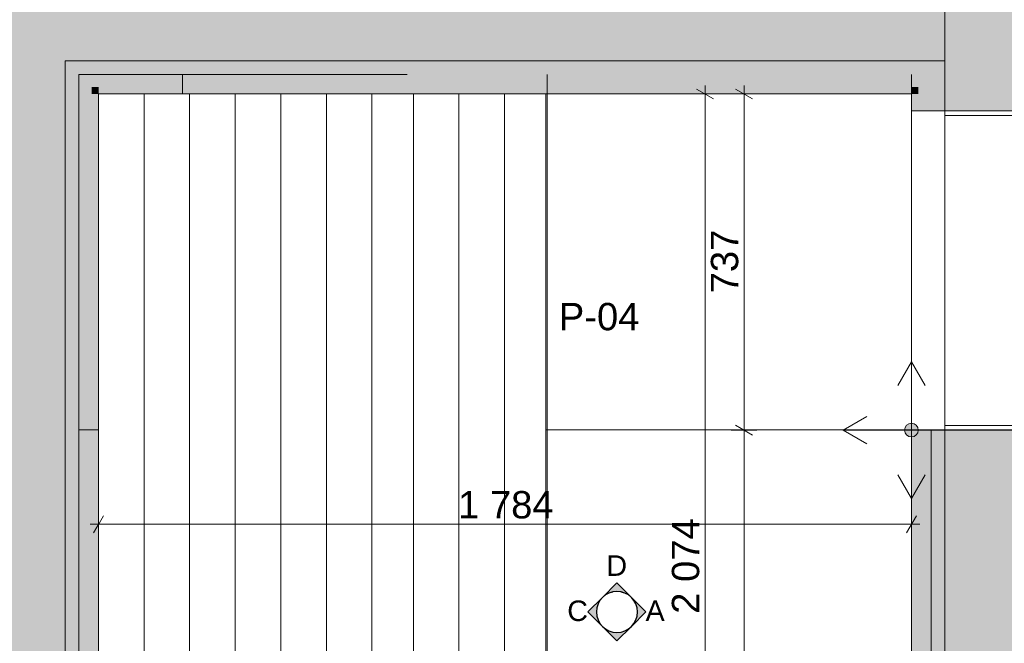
# Model space of a CAD drawing. Header units: millimetres. Extents: x -30 to 102382, y -31808 to 51594.
# Tile 49 of 172: x 37780 to 39941, y 21023 to 22390. Entities that reach past the tile are written whole.
import ezdxf
from ezdxf.enums import TextEntityAlignment as Align

# ---------------------------------------------------------------- set-up
doc = ezdxf.new("R2010")
doc.units = ezdxf.units.MM
doc.header["$MEASUREMENT"] = 0
doc.linetypes.add('tl_xref_DASH_2.5-1.25', pattern=[3750, 2500, -1250])
doc.linetypes.add('Wipeout_Contour', pattern=[1000, 0, -1000])
for name, color, linetype in [('01 Nimetused_ ruumid.AR', 7, 'Continuous'), ('05 Sisesein proj.AR', 7, 'Continuous'), ('06 Põrand proj.AR', 7, 'Continuous'), ('40 SAN SA lõiked ja vaated', 7, 'Continuous'), ('41 SAN mõõdud ja kõrgused.SA', 7, 'Continuous'), ('42 SAN Tähis_ sanseadmed ja aksessuaarid.SA', 7, 'Continuous'), ('44 Sisustus_ erimööbel.SA', 7, 'Continuous'), ('47 Siseviimistlus_ põrand.SA', 7, 'Continuous')]:
    doc.layers.add(name, color=color, linetype=linetype)
doc.styles.add('GENERATED_STYLE_1', font='ARIALN.TTF')
doc.styles.add('GENERATED_STYLE_3', font='arial.ttf')
doc.dimstyles.new('GENERATED_STYLE__1', dxfattribs={"dimtxt": 60, "dimasz": 28.5, "dimexe": 0.18, "dimexo": 0.0625, "dimgap": 0, "dimtad": 1, "dimtih": 1, "dimtoh": 1, "dimdec": 0, "dimzin": 0, "dimdsep": 46, "dimtxsty": 'GENERATED_STYLE_3', "dimblk": 'ARROWHEAD_2', "dimblk1": 'ARROWHEAD_2', "dimblk2": 'ARROWHEAD_2', "dimcen": 0.09, "dimse1": 1, "dimse2": 1, "dimclrd": 252, "dimclre": 252, "dimclrt": 252, "dimadec": 1, "dimazin": 0, "dimtfac": 1, "dimtdec": 4, "dimtmove": 0, "dimatfit": 3, "dimfxl": 0, "dimtolj": 1, "dimtzin": 0, "dimarcsym": 0})
doc.dimstyles.new('GENERATED_STYLE__3', dxfattribs={"dimtxt": 60, "dimasz": 28.5, "dimexe": 0.18, "dimexo": 0.0625, "dimgap": 0, "dimtad": 1, "dimdec": 0, "dimzin": 0, "dimdsep": 46, "dimtxsty": 'GENERATED_STYLE_3', "dimblk": 'ARROWHEAD_2', "dimblk1": 'ARROWHEAD_2', "dimblk2": 'ARROWHEAD_2', "dimcen": 0.09, "dimse1": 1, "dimse2": 1, "dimclrd": 252, "dimclre": 252, "dimclrt": 252, "dimadec": 1, "dimazin": 0, "dimtfac": 1, "dimtdec": 4, "dimtmove": 0, "dimatfit": 3, "dimfxl": 0, "dimtolj": 1, "dimtzin": 0, "dimarcsym": 0})
doc.dimstyles.new('GENERATED_STYLE__8', dxfattribs={"dimtxt": 60, "dimasz": 28.5, "dimexe": 0.18, "dimexo": 0.0625, "dimgap": 0, "dimtad": 1, "dimdec": 0, "dimzin": 0, "dimdsep": 46, "dimtxsty": 'GENERATED_STYLE_3', "dimblk": 'ARROWHEAD_2', "dimblk1": 'ARROWHEAD_2', "dimblk2": 'ARROWHEAD_2', "dimcen": 0.09, "dimse1": 1, "dimse2": 1, "dimclrd": 252, "dimclre": 252, "dimclrt": 8, "dimadec": 1, "dimazin": 0, "dimtfac": 1, "dimtdec": 4, "dimtmove": 0, "dimatfit": 3, "dimfxl": 0, "dimtolj": 1, "dimtzin": 0, "dimarcsym": 0})

# ---------------------------------------------------------------- blocks, each defined once
blk = doc.blocks.new('LEIL_132_31_2', base_point=(38588.1, 21583.1))
at = {"layer": '01 Nimetused_ ruumid.AR', "color": 7, "linetype": 'Continuous', "lineweight": 13}
for p, q in [((38884.4, 21700.4), (38291.7, 21700.4)), ((38291.7, 21700.4), (38291.7, 21348.4)), ((38291.7, 21700.4), (38884.4, 21700.4)), ((38291.7, 21583.1), (38291.7, 21700.4)), ((38884.4, 21348.4), (38884.4, 21700.4)), ((38884.4, 21700.4), (38884.4, 21583.1)), ((38884.4, 21583.1), (38291.7, 21583.1)), ((38291.7, 21583.1), (38884.4, 21583.1)), ((38291.7, 21465.7), (38291.7, 21583.1)), ((38884.4, 21583.1), (38884.4, 21465.7)), ((38884.4, 21465.7), (38291.7, 21465.7)), ((38291.7, 21465.7), (38884.4, 21465.7)), ((38291.7, 21348.4), (38291.7, 21465.7)), ((38884.4, 21465.7), (38884.4, 21348.4)), ((38291.7, 21348.4), (38884.4, 21348.4)), ((38884.4, 21348.4), (38291.7, 21348.4))]:
    blk.add_line(p, q, dxfattribs=at)
at = {"layer": '01 Nimetused_ ruumid.AR', "color": 7, "lineweight": 13, "insert": (38338.7, 21436.4), "char_height": 57, "attachment_point": 1, "style": 'GENERATED_STYLE_1'}
blk.add_mtext('{\\A1;\\fArial Narrow|b0|i0|c0|p0;3,7{\\A1;\\fArial Narrow|b0|i0|c0|p0;\\H0.66000x;\\S^  ;} m{\\A1;\\fArial Narrow|b0|i0|c0|p0;\\H0.66000x;\\S2^  ;}}', dxfattribs=at)
at = {"layer": '01 Nimetused_ ruumid.AR', "color": 7, "lineweight": 13, "style": 'GENERATED_STYLE_1'}
for tag, p in [('DUMMY_849', (38474.4, 21806)), ('ROOM_NAME', (38291.7, 21788.2)), ('DUMMY_850', (38448.8, 21688.7)), ('ROOM_NUMBER', (38338.7, 21671.1)), ('floorCode', (38338.7, 21553.5)), ('stFloorCovering', (38415.7, 21553.5)), ('DUMMY_851', (38338.7, 21454))]:
    blk.add_attdef(tag, text='', height=57, dxfattribs=at).set_placement(p, align=Align.TOP_LEFT)
blk = doc.blocks.new('*X102')
at = {"layer": '44 Sisustus_ erimööbel.SA', "color": 253, "linetype": 'Continuous', "lineweight": 13}
for p, q in [((38053, 22227.1), (38053, 22000.1)), ((38053, 22227.1), (38053, 22000.1)), ((38153, 22227.1), (38153, 22000.1)), ((38153, 22227.1), (38153, 22000.1)), ((38253, 22227.1), (38253, 22000.1)), ((38253, 22227.1), (38253, 22000.1)), ((38353, 22227.1), (38353, 22000.1)), ((38353, 22227.1), (38353, 22000.1)), ((38453, 22227.1), (38453, 22000.1)), ((38453, 22227.1), (38453, 22000.1)), ((37953, 22000.1), (37953, 21750.1)), ((38053, 22000.1), (38053, 21750.1)), ((38053, 22000.1), (38053, 21750.1)), ((38153, 22000.1), (38153, 21750.1)), ((38153, 22000.1), (38153, 21750.1)), ((38253, 22000.1), (38253, 21750.1)), ((38253, 22000.1), (38253, 21750.1)), ((38353, 22000.1), (38353, 21750.1)), ((38353, 22000.1), (38353, 21750.1)), ((38453, 22000.1), (38453, 21750.1)), ((38453, 22000.1), (38453, 21750.1)), ((38553, 22000.1), (38553, 21750.1)), ((37953, 21750.1), (37953, 21500.1)), ((38053, 21750.1), (38053, 21500.1)), ((38053, 21750.1), (38053, 21500.1)), ((38153, 21750.1), (38153, 21500.1)), ((38153, 21750.1), (38153, 21500.1)), ((38253, 21750.1), (38253, 21500.1)), ((38253, 21750.1), (38253, 21500.1)), ((38353, 21750.1), (38353, 21500.1)), ((38353, 21750.1), (38353, 21500.1)), ((38453, 21750.1), (38453, 21500.1)), ((38453, 21750.1), (38453, 21500.1)), ((38553, 21750.1), (38553, 21500.1)), ((37953, 21500.1), (37953, 21250.1)), ((38053, 21500.1), (38053, 21250.1)), ((38053, 21500.1), (38053, 21250.1)), ((38153, 21500.1), (38153, 21250.1)), ((38153, 21500.1), (38153, 21250.1)), ((38253, 21500.1), (38253, 21250.1)), ((38253, 21500.1), (38253, 21250.1)), ((38353, 21500.1), (38353, 21250.1)), ((38353, 21500.1), (38353, 21250.1)), ((38453, 21500.1), (38453, 21250.1)), ((38453, 21500.1), (38453, 21250.1)), ((38553, 21500.1), (38553, 21250.1)), ((37953, 21250.1), (37953, 21000.1)), ((38053, 21250.1), (38053, 21000.1)), ((38053, 21250.1), (38053, 21000.1)), ((38153, 21250.1), (38153, 21000.1)), ((38153, 21250.1), (38153, 21000.1)), ((38253, 21250.1), (38253, 21000.1)), ((38253, 21250.1), (38253, 21000.1)), ((38353, 21250.1), (38353, 21000.1)), ((38353, 21250.1), (38353, 21000.1)), ((38453, 21250.1), (38453, 21000.1)), ((38453, 21250.1), (38453, 21000.1)), ((38553, 21250.1), (38553, 21000.1)), ((37953, 21000.1), (37953, 20750.1)), ((38053, 21000.1), (38053, 20750.1)), ((38053, 21000.1), (38053, 20750.1)), ((38153, 21000.1), (38153, 20750.1)), ((38153, 21000.1), (38153, 20750.1)), ((38253, 21000.1), (38253, 20750.1)), ((38253, 21000.1), (38253, 20750.1)), ((38353, 21000.1), (38353, 20750.1)), ((38353, 21000.1), (38353, 20750.1)), ((38453, 21000.1), (38453, 20750.1)), ((38453, 21000.1), (38453, 20750.1)), ((38553, 21000.1), (38553, 20750.1)), ((37953, 20750.1), (37953, 20500.1)), ((38053, 20750.1), (38053, 20500.1)), ((38053, 20750.1), (38053, 20500.1)), ((38153, 20750.1), (38153, 20500.1)), ((38153, 20750.1), (38153, 20500.1)), ((38253, 20750.1), (38253, 20500.1)), ((38253, 20750.1), (38253, 20500.1)), ((38353, 20750.1), (38353, 20500.1)), ((38353, 20750.1), (38353, 20500.1)), ((38453, 20750.1), (38453, 20500.1)), ((38453, 20750.1), (38453, 20500.1)), ((38553, 20750.1), (38553, 20500.1)), ((37953, 20500.1), (37953, 20250.1)), ((38053, 20500.1), (38053, 20250.1)), ((38053, 20500.1), (38053, 20250.1)), ((38153, 20500.1), (38153, 20250.1)), ((38153, 20500.1), (38153, 20250.1)), ((38253, 20500.1), (38253, 20250.1)), ((38253, 20500.1), (38253, 20250.1)), ((38353, 20500.1), (38353, 20250.1)), ((38353, 20500.1), (38353, 20250.1)), ((38453, 20500.1), (38453, 20250.1)), ((38453, 20500.1), (38453, 20250.1)), ((38553, 20500.1), (38553, 20250.1)), ((38053, 20250.1), (38053, 20163)), ((38053, 20250.1), (38053, 20163)), ((38153, 20250.1), (38153, 20163)), ((38153, 20250.1), (38153, 20163)), ((38253, 20250.1), (38253, 20163)), ((38253, 20250.1), (38253, 20163)), ((38353, 20250.1), (38353, 20163)), ((38353, 20250.1), (38353, 20163)), ((38453, 20250.1), (38453, 20163)), ((38453, 20250.1), (38453, 20163))]:
    blk.add_line(p, q, dxfattribs=at)
blk = doc.blocks.new('*X103')
at = {"layer": '44 Sisustus_ erimööbel.SA', "color": 253, "linetype": 'Continuous', "lineweight": 13}
for p, q in [((38644, 22227.1), (38644, 22000.1)), ((38644, 22227.1), (38644, 22000.1)), ((38744, 22227.1), (38744, 22000.1)), ((38744, 22227.1), (38744, 22000.1)), ((38844, 22227.1), (38844, 22000.1)), ((38844, 22227.1), (38844, 22000.1)), ((38644, 22000.1), (38644, 21750.1)), ((38644, 22000.1), (38644, 21750.1)), ((38744, 22000.1), (38744, 21750.1)), ((38744, 22000.1), (38744, 21750.1)), ((38844, 22000.1), (38844, 21750.1)), ((38844, 22000.1), (38844, 21750.1)), ((38644, 21750.1), (38644, 21500.1)), ((38644, 21750.1), (38644, 21500.1)), ((38744, 21750.1), (38744, 21500.1)), ((38744, 21750.1), (38744, 21500.1)), ((38844, 21750.1), (38844, 21500.1)), ((38844, 21750.1), (38844, 21500.1)), ((38644, 21500.1), (38644, 21250.1)), ((38644, 21500.1), (38644, 21250.1)), ((38744, 21500.1), (38744, 21250.1)), ((38744, 21500.1), (38744, 21250.1)), ((38844, 21500.1), (38844, 21250.1)), ((38844, 21500.1), (38844, 21250.1)), ((38644, 21250.1), (38644, 21000.1)), ((38644, 21250.1), (38644, 21000.1)), ((38744, 21250.1), (38744, 21000.1)), ((38744, 21250.1), (38744, 21000.1)), ((38844, 21250.1), (38844, 21000.1)), ((38844, 21250.1), (38844, 21000.1)), ((38644, 21000.1), (38644, 20750.1)), ((38644, 21000.1), (38644, 20750.1)), ((38744, 21000.1), (38744, 20750.1)), ((38744, 21000.1), (38744, 20750.1)), ((38844, 21000.1), (38844, 20750.1)), ((38844, 21000.1), (38844, 20750.1)), ((38644, 20750.1), (38644, 20500.1)), ((38644, 20750.1), (38644, 20500.1)), ((38744, 20750.1), (38744, 20500.1)), ((38744, 20750.1), (38744, 20500.1)), ((38844, 20750.1), (38844, 20500.1)), ((38844, 20750.1), (38844, 20500.1)), ((38644, 20500.1), (38644, 20250.1)), ((38644, 20500.1), (38644, 20250.1)), ((38744, 20500.1), (38744, 20250.1)), ((38744, 20500.1), (38744, 20250.1)), ((38844, 20500.1), (38844, 20250.1)), ((38844, 20500.1), (38844, 20250.1)), ((38644, 20250.1), (38644, 20163)), ((38644, 20250.1), (38644, 20163)), ((38744, 20250.1), (38744, 20163)), ((38744, 20250.1), (38744, 20163)), ((38844, 20250.1), (38844, 20163)), ((38844, 20250.1), (38844, 20163))]:
    blk.add_line(p, q, dxfattribs=at)
blk = doc.blocks.new('Simple Door Opening_3')
at = {"layer": '05 Sisesein proj.AR', "color": 7, "linetype": 'Continuous', "lineweight": 13}
for p, q in [((-350, 43), (-350, 73)), ((350, 43), (350, 73)), ((-350, 15), (-350, 43)), ((350, 15), (350, 43)), ((-350, 0), (-350, 15)), ((350, 0), (350, 15))]:
    blk.add_line(p, q, dxfattribs=at)
blk = doc.blocks.new('Door 26_5')
at = {"layer": '05 Sisesein proj.AR', "color": 7, "linetype": 'Continuous', "lineweight": 13}
for p, q in [((-340, 0), (-350, 0)), ((-350, 0), (-350, -190)), ((-350, 0), (-350, -190)), ((-350, 0), (-350, -190)), ((-340, -190), (-340, 0)), ((-350, -190), (-340, -190)), ((340, -190), (350, -190))]:
    blk.add_line(p, q, dxfattribs=at)
blk.add_arc((340, 0), 680, 90, 180, dxfattribs=at)
at = {"color": 254, "linetype": 'Wipeout_Contour', "lineweight": 0, "ltscale": 2197.080606}
blk.add_wipeout([(340, 680), (338, 680), (338, 0), (340, 0)], dxfattribs=at).dxf.layer = '05 Sisesein proj.AR'
at = {"layer": '05 Sisesein proj.AR', "color": 7, "linetype": 'Continuous', "lineweight": 13}
for p, q in [((350, -190), (350, 0)), ((350, 0), (350, -190)), ((350, 0), (350, -190))]:
    blk.add_line(p, q, dxfattribs=at)
at = {"layer": '05 Sisesein proj.AR', "color": 7, "linetype": 'Continuous', "lineweight": 13, "flags": 128}
blk.add_lwpolyline([(340, 680), (340, 0), (338, 0), (338, 680)], close=True, dxfattribs=at)
at = {"color": 254, "linetype": 'Wipeout_Contour', "lineweight": 0, "ltscale": 2191.298083}
blk.add_wipeout([(338, 680), (336, 680), (336, 0), (338, 0)], dxfattribs=at).dxf.layer = '05 Sisesein proj.AR'
at = {"layer": '05 Sisesein proj.AR', "color": 7, "linetype": 'Continuous', "lineweight": 13}
for p, q in [((340, 680), (336, 680)), ((336, 680), (340, 680)), ((338, 680), (338, 0)), ((340, 0), (336, 0)), ((336, 0), (340, 0)), ((350, 0), (340, 0)), ((340, 0), (340, -190))]:
    blk.add_line(p, q, dxfattribs=at)
at = {"layer": '05 Sisesein proj.AR', "color": 7, "linetype": 'Continuous', "lineweight": 13, "flags": 128}
blk.add_lwpolyline([(338, 680), (338, 0), (336, 0), (336, 680)], close=True, dxfattribs=at)
blk = doc.blocks.new('*D1203')
at = {"layer": '41 SAN mõõdud ja kõrgused.SA', "color": 252, "linetype": 'Continuous', "lineweight": 13}
for p, q in [((37953, 21255.4), (37953, 21311.6)), ((39737, 21255.4), (39737, 21311.6)), ((37963.8, 21302.2), (37942.2, 21264.7)), ((39726.2, 21264.7), (39747.8, 21302.2)), ((37934.7, 21283.5), (37953, 21283.5)), ((37953, 21283.5), (39737, 21283.5)), ((39737, 21283.5), (39755.3, 21283.5))]:
    blk.add_line(p, q, dxfattribs=at)
at = {"layer": '41 SAN mõõdud ja kõrgused.SA', "color": 252, "lineweight": 13, "insert": (38742, 21295.5), "char_height": 60, "attachment_point": 7, "style": 'GENERATED_STYLE_3'}
blk.add_mtext('{\\A1;\\fArial|b0|i0|c0|p0;1\xa0784}', dxfattribs=at)
blk = doc.blocks.new('ARROWHEAD_2')
at = {"color": 0, "linetype": 'Continuous', "lineweight": 0}
for p, q in [((0, 0), (-1, 0)), ((-0.378, -0.655), (0.378, 0.655))]:
    blk.add_line(p, q, dxfattribs=at)
blk = doc.blocks.new('*D1204')
at = {"layer": '41 SAN mõõdud ja kõrgused.SA', "color": 252, "linetype": 'Continuous', "lineweight": 13}
for p, q in [((39302.9, 22216.3), (39265.4, 22237.9)), ((39284.1, 22227.1), (39284.1, 22245.5)), ((39312.3, 22227.1), (39256, 22227.1)), ((39284.1, 20153), (39284.1, 22227.1)), ((39265.4, 20163.8), (39302.9, 20142.2)), ((39312.3, 20153), (39256, 20153)), ((39284.1, 20134.7), (39284.1, 20153))]:
    blk.add_line(p, q, dxfattribs=at)
at = {"layer": '41 SAN mõõdud ja kõrgused.SA', "color": 252, "lineweight": 13, "insert": (39272.1, 21087.1), "char_height": 60, "attachment_point": 7, "rotation": 90, "style": 'GENERATED_STYLE_3'}
blk.add_mtext('{\\A1;\\fArial|b0|i0|c0|p0;2\xa0074}', dxfattribs=at)
blk = doc.blocks.new('*D1206')
at = {"layer": '41 SAN mõõdud ja kõrgused.SA', "color": 252, "linetype": 'Continuous', "lineweight": 13}
for p, q in [((39351, 21500.8), (39388.5, 21479.2)), ((39397.9, 21490), (39341.6, 21490)), ((39369.7, 20153), (39369.7, 21490)), ((39351, 20163.8), (39388.5, 20142.2)), ((39397.9, 20153), (39341.6, 20153)), ((39369.7, 20134.7), (39369.7, 20153))]:
    blk.add_line(p, q, dxfattribs=at)
at = {"layer": '41 SAN mõõdud ja kõrgused.SA', "color": 8, "lineweight": 13, "insert": (39357.7, 20718.6), "char_height": 60, "attachment_point": 7, "rotation": 90, "style": 'GENERATED_STYLE_3'}
blk.add_mtext('{\\A1;\\fArial|b0|i0|c0|p0;1\xa0337}', dxfattribs=at)
blk = doc.blocks.new('*D1207')
at = {"layer": '41 SAN mõõdud ja kõrgused.SA', "color": 252, "linetype": 'Continuous', "lineweight": 13}
for p, q in [((39388.5, 22216.3), (39351, 22237.9)), ((39369.7, 22227.1), (39369.7, 22245.5)), ((39397.9, 22227.1), (39341.6, 22227.1)), ((39369.7, 21490), (39369.7, 22227.1)), ((39351, 21500.8), (39388.5, 21479.2)), ((39397.9, 21490), (39341.6, 21490))]:
    blk.add_line(p, q, dxfattribs=at)
at = {"layer": '41 SAN mõõdud ja kõrgused.SA', "color": 8, "lineweight": 13, "insert": (39357.7, 21789.9), "char_height": 60, "attachment_point": 7, "rotation": 90, "style": 'GENERATED_STYLE_3'}
blk.add_mtext('{\\A1;\\fArial|b0|i0|c0|p0;737}', dxfattribs=at)

msp = doc.modelspace()

# ---------------------------------------------------------------- hatches: boundary and pattern name
at = {"layer": '05 Sisesein proj.AR', "linetype": 'Continuous', "lineweight": 13}
for points in [[(39810, 22300), (40000, 22300), (40000, 26597), (39810, 26597)], [(35090, 22300), (39810, 22300), (39810, 22490), (35090, 22490)], [(37690, 22300), (37690, 20080), (37880, 20080), (37880, 22300)]]:
    msp.add_hatch(color=252, dxfattribs=at).paths.add_polyline_path(points)

# ---------------------------------------------------------------- linework, layer by layer
at = {"layer": '05 Sisesein proj.AR', "color": 7, "linetype": 'Continuous', "lineweight": 20, "flags": 128}
for points in [[(37880, 22300.1), (37880, 22270.1)], [(39810, 22300.1), (37880, 22300.1)], [(37880, 20080), (37880, 22300)], [(37880, 22300), (39810, 22300)], [(37880, 22270.1), (37880, 20110)]]:
    msp.add_lwpolyline(points, dxfattribs=at)

# ---------------------------------------------------------------- block references
at = {"layer": '01 Nimetused_ ruumid.AR', "color": 7, "linetype": 'Continuous', "lineweight": 20}
msp.add_blockref('LEIL_132_31_2', (38588.1, 21583.1), dxfattribs=at).add_auto_attribs({'ROOM_NAME': 'LEIL', 'ROOM_NUMBER': '132', 'floorCode': 'F: ', 'stFloorCovering': '<Floor Finish>'})

# ---------------------------------------------------------------- next in the draw order: wipeouts: each hides what was drawn before it
at = {"color": 254, "linetype": 'Wipeout_Contour', "lineweight": 0, "ltscale": 358958.018392}
msp.add_wipeout([(39780, 20110.1), (39780, 21490), (40000, 21490), (40000, 22190), (39780, 22190), (39780, 22270.1), (37910, 22270.1), (37910, 20110.1)], dxfattribs=at).dxf.layer = '47 Siseviimistlus_ põrand.SA'

# ---------------------------------------------------------------- next in the draw order: hatches: boundary and pattern name
at = {"layer": '05 Sisesein proj.AR', "linetype": 'Continuous', "lineweight": 13}
for points in [[(37880, 22270.1), (37910, 22270.1), (37880, 22300.1)], [(37880, 22300.1), (37910, 22270.1), (37910, 22300.1)], [(39780, 22300.1), (37910, 22300.1), (37910, 22270.1), (39780, 22270.1)], [(39780, 22270.1), (39810, 22270.1), (39810, 22300.1)], [(39780, 22300.1), (39780, 22270.1), (39810, 22300.1)], [(39810, 22300), (39810, 22190), (40000, 22190), (40000, 22300)], [(37880, 22270.1), (37880, 20110), (37910, 20110), (37910, 22270.1)], [(37910, 22242.1), (37938, 22242.1), (37910, 22270.1)], [(37910, 22270.1), (37938, 22242.1), (37938, 22270.1)], [(39752, 22270.1), (37938, 22270.1), (37938, 22242.1), (39752, 22242.1)], [(39752, 22242.1), (39780, 22242.1), (39780, 22270.1)], [(39752, 22270.1), (39752, 22242.1), (39780, 22270.1)], [(39780, 22270.1), (39780, 22190), (39810, 22190), (39810, 22270.1)], [(37910, 22242.1), (37910, 20138), (37938, 20138), (37938, 22242.1)], [(39737, 22227.1), (39752, 22227.1), (39752, 22242.1)], [(39737, 22242.1), (39737, 22227.1), (39752, 22242.1)], [(39752, 22242.1), (39752, 22190), (39780, 22190), (39780, 22242.1)], [(39752, 22227.1), (39737, 22227.1), (39737, 22190), (39752, 22190)], [(39737, 20153), (39752, 20153), (39752, 21490), (39737, 21490)], [(39752, 20138), (39780, 20138), (39780, 21490), (39752, 21490)], [(39780, 20110), (39810, 20110), (39810, 21490), (39780, 21490)], [(39810, 20080), (40000, 20080), (40000, 21490), (39810, 21490)]]:
    msp.add_hatch(color=252, dxfattribs=at).paths.add_polyline_path(points)
at = {"layer": '40 SAN SA lõiked ja vaated', "linetype": 'Continuous', "lineweight": 30}
for points in [[(39122.6, 21123.1), (39090.7, 21154.9), (39058.9, 21123.1, -0.414214)], [(39058.9, 21123.1), (39027.1, 21091.3), (39058.9, 21059.5, -0.414214)], [(39122.6, 21059.5), (39154.4, 21091.3), (39122.6, 21123.1, -0.414214)], [(39058.9, 21059.5), (39090.7, 21027.6), (39122.6, 21059.5, -0.414214)]]:
    msp.add_hatch(color=7, dxfattribs=at).paths.add_polyline_path(points)
at = {"layer": '42 SAN Tähis_ sanseadmed ja aksessuaarid.SA', "linetype": 'Continuous', "lineweight": 13}
msp.add_hatch(color=11, dxfattribs=at).paths.add_polyline_path([(39722, 21490), (39723.1, 21484.3), (39726.4, 21479.4), (39731.3, 21476.2), (39737, 21475), (39742.7, 21476.2), (39747.6, 21479.4), (39750.9, 21484.3), (39752, 21490), (39750.9, 21495.8), (39747.6, 21500.6), (39742.7, 21503.9), (39737, 21505), (39731.3, 21503.9), (39726.4, 21500.6), (39723.1, 21495.8)])
msp.add_hatch(color=11, dxfattribs=at).paths.add_polyline_path([(39722, 21490), (39723.1, 21484.3), (39726.4, 21479.4), (39731.3, 21476.2), (39737, 21475), (39742.7, 21476.2), (39747.6, 21479.4), (39750.9, 21484.3), (39752, 21490), (39750.9, 21495.8), (39747.6, 21500.6), (39742.7, 21503.9), (39737, 21505), (39731.3, 21503.9), (39726.4, 21500.6), (39723.1, 21495.8)])
at = {"layer": '47 Siseviimistlus_ põrand.SA', "linetype": 'Continuous', "lineweight": 13}
h = msp.add_hatch(dxfattribs=at)
h.set_pattern_fill('80_Siseviim__ker_plaat_5_08', color=253, style=0, pattern_type=2)
h.set_pattern_definition([(90, (39737, 21490), (-800, 0), []), (180, (39737, 21490), (0, 800), [])])
h.paths.add_polyline_path([(39780, 20110.1), (39780, 21490), (40000, 21490), (40000, 22190), (39780, 22190), (39780, 22270.1), (37910, 22270.1), (37910, 20110.1)])

# ---------------------------------------------------------------- next in the draw order: linework, layer by layer
at = {"layer": '05 Sisesein proj.AR', "color": 7, "linetype": 'Continuous', "lineweight": 20}
for p, q in [((39737, 22190), (39752, 22190)), ((39752, 22190), (39780, 22190)), ((39780, 22190), (39810, 22190)), ((40000, 22190), (39810, 22190)), ((39737, 21490), (39752, 21490)), ((39752, 21490), (39780, 21490)), ((39780, 21490), (39810, 21490)), ((40000, 21490), (39810, 21490))]:
    msp.add_line(p, q, dxfattribs=at)
at = {"layer": '05 Sisesein proj.AR', "color": 7, "linetype": 'Continuous', "lineweight": 20, "flags": 128}
for points in [[(39810, 22300.1), (39810, 22270.1)], [(39810, 22300), (39810, 22190)], [(39810, 22190), (39810, 22270.1)], [(39737, 22227.1), (39737, 22190)], [(39737, 21490), (39737, 20153)], [(39810, 20110), (39810, 21490)], [(39810, 21490), (39810, 20080)]]:
    msp.add_lwpolyline(points, dxfattribs=at)
at = {"layer": '42 SAN Tähis_ sanseadmed ja aksessuaarid.SA', "color": 11, "linetype": 'Continuous', "lineweight": 13}
for p, q in [((39737, 21640), (39707, 21588.1)), ((39737, 21490), (39737, 21640)), ((39737, 21640), (39767, 21588.1)), ((39737, 21505), (39737, 21640)), ((39587, 21490), (39639, 21520)), ((39587, 21490), (39639, 21520)), ((39737, 21490), (39587, 21490)), ((39587, 21490), (39639, 21460)), ((39737, 21490), (39587, 21490)), ((39587, 21490), (39639, 21460)), ((39737, 21490), (39737, 21340)), ((39737, 21475), (39737, 21340)), ((39737, 21340), (39707, 21392)), ((39737, 21340), (39767, 21392))]:
    msp.add_line(p, q, dxfattribs=at)
msp.add_circle((39737, 21490), 15, dxfattribs=at)
msp.add_circle((39737, 21490), 15, dxfattribs=at)
at = {"layer": '47 Siseviimistlus_ põrand.SA', "color": 253, "linetype": 'tl_xref_DASH_2.5-1.25', "lineweight": 13, "flags": 128}
msp.add_lwpolyline([(39780, 20110.1), (39780, 21490), (40000, 21490), (40000, 22190), (39780, 22190), (39780, 22270.1), (37910, 22270.1), (37910, 20110.1)], close=True, dxfattribs=at)

# ---------------------------------------------------------------- next in the draw order: block references
at = {"layer": '05 Sisesein proj.AR', "color": 7, "linetype": 'Continuous', "lineweight": 13, "zscale": 1000, "rotation": 270}
msp.add_blockref('Simple Door Opening_3', (39737, 21840), dxfattribs=at)

# ---------------------------------------------------------------- next in the draw order: texts
at = {"layer": '40 SAN SA lõiked ja vaated', "color": 7, "lineweight": 13, "char_height": 45, "style": 'GENERATED_STYLE_3'}
for s, insert, attachment_point in [('{\\A1;\\fArial|b0|i0|c0|p0;D}', (39113, 21170.4), 9), ('{\\A1;\\fArial|b0|i0|c0|p0;C}', (39027.1, 21093.5), 6), ('{\\A1;\\fArial|b0|i0|c0|p0;A}', (39195.5, 21093.9), 6)]:
    msp.add_mtext(s, dxfattribs=dict(at, insert=insert, attachment_point=attachment_point))
at = {"layer": '42 SAN Tähis_ sanseadmed ja aksessuaarid.SA', "color": 11, "linetype": 'Continuous', "lineweight": 13, "insert": (38963.1, 21738.5), "char_height": 60, "attachment_point": 4, "style": 'GENERATED_STYLE_3'}
msp.add_mtext('{\\A1;\\fArial|b0|i0|c0|p0;P-04}', dxfattribs=at)

# ---------------------------------------------------------------- next in the draw order: wipeouts: each hides what was drawn before it
at = {"color": 254, "linetype": 'Wipeout_Contour', "lineweight": 0, "ltscale": 174967.79775}
msp.add_wipeout([(37953, 22227.1), (37953, 20163), (38553, 20163), (38553, 22227.1)], dxfattribs=at).dxf.layer = '44 Sisustus_ erimööbel.SA'

# ---------------------------------------------------------------- next in the draw order: hatches: boundary and pattern name
at = {"layer": '05 Sisesein proj.AR', "linetype": 'Continuous', "lineweight": 13}
for points in [[(37938, 22227.1), (37953, 22227.1), (37938, 22242.1)], [(37938, 22242.1), (37953, 22227.1), (37953, 22242.1)], [(37938, 22227.1), (37938, 20153), (37953, 20153), (37953, 22227.1)]]:
    msp.add_hatch(color=252, dxfattribs=at).paths.add_polyline_path(points)

# ---------------------------------------------------------------- next in the draw order: linework, layer by layer
at = {"layer": '05 Sisesein proj.AR', "color": 7, "linetype": 'Continuous', "lineweight": 20, "flags": 128}
for points in [[(37953, 22202.1), (37953, 22227.1)], [(37953, 21222.1), (37953, 22152.1)], [(37953, 20238), (37953, 21172.1)]]:
    msp.add_lwpolyline(points, dxfattribs=at)
at = {"layer": '44 Sisustus_ erimööbel.SA', "color": 7, "linetype": 'Continuous', "lineweight": 13, "flags": 128}
msp.add_lwpolyline([(37953, 22227.1), (37953, 20163), (38553, 20163), (38553, 22227.1)], close=True, dxfattribs=at)

# ---------------------------------------------------------------- next in the draw order: block references
at = {"layer": '44 Sisustus_ erimööbel.SA', "color": 253, "linetype": 'Continuous', "lineweight": 13}
msp.add_blockref('*X102', (0, 0), dxfattribs=at)

# ---------------------------------------------------------------- next in the draw order: wipeouts: each hides what was drawn before it
at = {"color": 254, "linetype": 'Wipeout_Contour', "lineweight": 0, "ltscale": 176687.558519}
msp.add_wipeout([(38553, 22227.1), (38553, 20163), (38935, 20163), (38935, 22227.1)], dxfattribs=at).dxf.layer = '44 Sisustus_ erimööbel.SA'

# ---------------------------------------------------------------- next in the draw order: hatches: boundary and pattern name
at = {"layer": '05 Sisesein proj.AR', "linetype": 'Continuous', "lineweight": 13}
msp.add_hatch(color=252, dxfattribs=at).paths.add_polyline_path([(39737, 22242.1), (37953, 22242.1), (37953, 22227.1), (39737, 22227.1)])

# ---------------------------------------------------------------- next in the draw order: linework, layer by layer
at = {"layer": '05 Sisesein proj.AR', "color": 7, "linetype": 'Continuous', "lineweight": 20, "flags": 128}
msp.add_lwpolyline([(37953, 22227.1), (39737, 22227.1)], dxfattribs=at)
at = {"layer": '06 Põrand proj.AR', "color": 7, "linetype": 'Continuous', "lineweight": 20, "flags": 128}
msp.add_lwpolyline([(35090, 26310), (35090, 20080), (39810, 20080), (39810, 26310)], close=True, dxfattribs=at)
at = {"layer": '44 Sisustus_ erimööbel.SA', "color": 7, "linetype": 'Continuous', "lineweight": 13, "flags": 128}
msp.add_lwpolyline([(38553, 22227.1), (38553, 20163), (38935, 20163), (38935, 22227.1)], close=True, dxfattribs=at)

# ---------------------------------------------------------------- next in the draw order: block references
at = {"layer": '44 Sisustus_ erimööbel.SA', "color": 253, "linetype": 'Continuous', "lineweight": 13}
msp.add_blockref('*X103', (0, 0), dxfattribs=at)

# ---------------------------------------------------------------- next in the draw order: dimensions: what is measured, and where the dimension line sits
at = {"layer": '41 SAN mõõdud ja kõrgused.SA', "color": 252, "linetype": 'Continuous', "lineweight": 13}
for base, p1, p2, dimstyle, picture, middle in [((39284.1, 22227.1), (38845, 20153), (38845, 22227.1), 'GENERATED_STYLE__3', '*D1204', (39242.1, 21190)), ((39369.7, 22227.1), (39737, 21490), (38845, 22227.1), 'GENERATED_STYLE__8', '*D1207', (39327.7, 21856.2)), ((39369.7, 21490), (38845, 20153), (39737, 21490), 'GENERATED_STYLE__8', '*D1206', (39327.7, 20819.2))]:
    dim = msp.add_linear_dim(base=base, p1=p1, p2=p2, angle=90, dimstyle=dimstyle, dxfattribs=at)
    dim.commit()
    dim.dimension.update_dxf_attribs({"geometry": picture, "text_midpoint": middle, "dimtype": 160, "text_rotation": 90})
dim = msp.add_linear_dim(base=(39737, 21283.5), p1=(37953, 21190.1), p2=(39737, 21190.1), dimstyle='GENERATED_STYLE__1', dxfattribs=at)
dim.commit()
dim.dimension.update_dxf_attribs({"geometry": '*D1203', "text_midpoint": (38842.6, 21325.5), "dimtype": 160})

# ---------------------------------------------------------------- next in the draw order: block references
at = {"layer": '05 Sisesein proj.AR', "color": 7, "linetype": 'Continuous', "lineweight": 13, "xscale": -1, "zscale": 1000, "rotation": 270}
msp.add_blockref('Door 26_5', (40000, 21840), dxfattribs=at)

# ---------------------------------------------------------------- next in the draw order: wipeouts: each hides what was drawn before it
at = {"color": 254, "linetype": 'Wipeout_Contour', "lineweight": 0, "ltscale": 621847.363018}
msp.add_wipeout([(39135.7, 21091.3), (39135.7, 21091.3), (39127.1, 21117.7), (39104.6, 21134.1), (39076.8, 21134.1), (39054.3, 21117.7), (39045.7, 21091.3), (39045.7, 21091.3), (39045.7, 21091.3), (39054.3, 21064.8), (39076.8, 21048.5), (39104.6, 21048.5), (39127.1, 21064.8)], dxfattribs=at).dxf.layer = '40 SAN SA lõiked ja vaated'

# ---------------------------------------------------------------- next in the draw order: linework, layer by layer
at = {"layer": '40 SAN SA lõiked ja vaated', "color": 7, "linetype": 'Continuous', "lineweight": 30}
for p, q in [((39090.7, 21154.9), (39058.9, 21123.1)), ((39122.6, 21123.1), (39090.7, 21154.9)), ((39058.9, 21123.1), (39027.1, 21091.3)), ((39154.4, 21091.3), (39122.6, 21123.1)), ((39027.1, 21091.3), (39058.9, 21059.5)), ((39122.6, 21059.5), (39154.4, 21091.3)), ((39058.9, 21059.5), (39090.7, 21027.6)), ((39090.7, 21027.6), (39122.6, 21059.5))]:
    msp.add_line(p, q, dxfattribs=at)
at = {"layer": '40 SAN SA lõiked ja vaated', "color": 7, "linetype": 'Continuous', "lineweight": 30, "flags": 128}
msp.add_lwpolyline([(39135.7, 21091.3, 1), (39045.7, 21091.3, 1)], format="xyb", close=True, dxfattribs=at)

doc.saveas('drawing.dxf')
